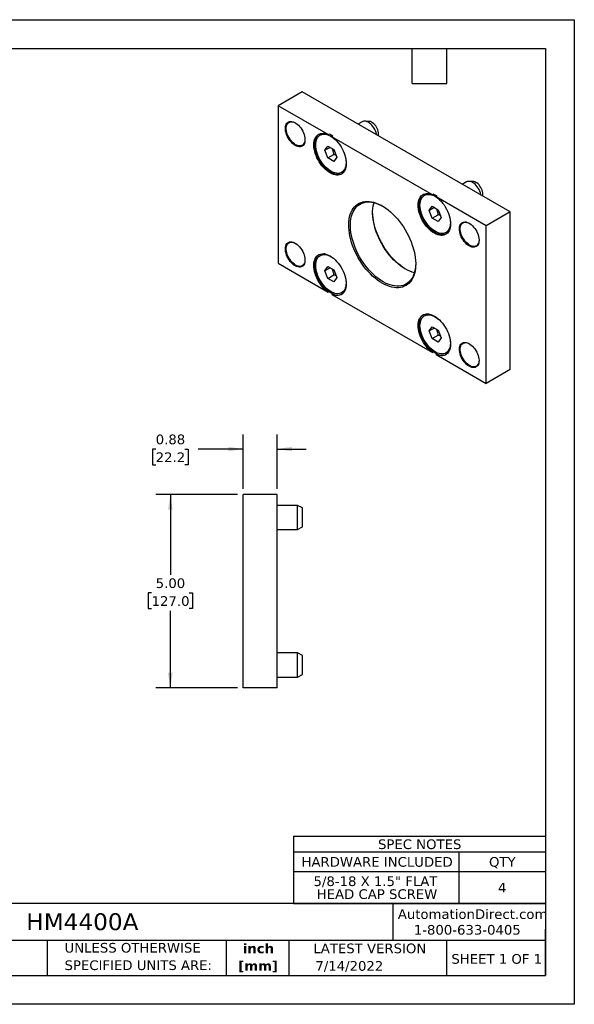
# Model space of a CAD drawing. Header units: inches. Extents: x 0 to 33, y 0 to 25.5.
# Tile 2 of 2: x 18.6 to 33, y 0 to 25.5. Entities that reach past the tile are written whole.
import ezdxf

# ---------------------------------------------------------------- set-up
doc = ezdxf.new("R2010")
doc.units = ezdxf.units.IN
doc.header["$LTSCALE"] = 3
doc.header["$MEASUREMENT"] = 0
doc.linetypes.add('SLD-Solid', pattern=[0])
doc.layers.add('DIMENSIONS', color=140, linetype='SLD-Solid', lineweight=25)
doc.layers.add('TEXT', color=140, linetype='SLD-Solid', lineweight=25)
doc.styles.add('SLDTEXTSTYLE0', font='VERDANA.TTF')
doc.styles.add('SLDTEXTSTYLE1', font='VERDANAB.TTF')
doc.dimstyles.new('SLDDIMSTYLE3', dxfattribs={"dimtxt": 0.254883, "dimasz": 0.39, "dimexe": 0, "dimexo": 0.0625, "dimgap": 0.063721, "dimtad": 0, "dimtih": 1, "dimtoh": 1, "dimrnd": 1e-09, "dimdsep": 46, "dimtxsty": 'SLDTEXTSTYLE0', "dimsah": 1, "dimcen": 0.09, "dimadec": 0, "dimazin": 2, "dimtfac": 1, "dimtmove": 0, "dimatfit": 0, "dimfxl": 0, "dimfrac": 2, "dimtolj": 1, "dimtzin": 12, "dimarcsym": 0})
doc.dimstyles.new('SLDDIMSTYLE4', dxfattribs={"dimtxt": 0.254883, "dimasz": 0.39, "dimexe": 0, "dimexo": 0.0625, "dimgap": 0.063721, "dimtad": 0, "dimtih": 1, "dimtoh": 1, "dimrnd": 1e-09, "dimzin": 4, "dimdsep": 46, "dimtxsty": 'SLDTEXTSTYLE0', "dimsah": 1, "dimcen": 0.09, "dimadec": 0, "dimazin": 1, "dimtfac": 1, "dimtofl": 0, "dimtmove": 0, "dimatfit": 3, "dimfxl": 0, "dimfrac": 2, "dimtolj": 1, "dimtzin": 12, "dimarcsym": 0})

# ---------------------------------------------------------------- blocks, each defined once
blk = doc.blocks.new('SW_NOTE_0')
at = {"layer": 'TEXT', "color": 0, "char_height": 0.25, "attachment_point": 2, "style": 'SLDTEXTSTYLE1'}
for s, insert in [('inch', (0.375, 0.318)), ('[mm]', (0.367, -0.134))]:
    blk.add_mtext(s, dxfattribs=dict(at, insert=insert))
blk = doc.blocks.new('SW_NOTE_0_1')
at = {"layer": 'TEXT', "color": 0, "char_height": 0.25, "attachment_point": 1, "style": 'SLDTEXTSTYLE0'}
for s, insert in [('UNLESS OTHERWISE ', (0, 0.318)), ('SPECIFIED UNITS ARE:', (0, -0.134))]:
    blk.add_mtext(s, dxfattribs=dict(at, insert=insert))
blk = doc.blocks.new('SW_TABLEANNOTATION_0')
at = {"layer": 'TEXT', "color": 0}
for p, q in [((0, 0), (0, -0.413)), ((0, 0), (4.28, 0)), ((4.28, 0), (6.525, 0)), ((6.525, 0), (6.525, -0.413)), ((0, -0.413), (0, -0.915)), ((0, -0.413), (4.28, -0.413)), ((4.28, -0.413), (4.28, -0.915)), ((4.28, -0.413), (6.525, -0.413)), ((6.525, -0.413), (6.525, -0.915)), ((0, -0.915), (0, -1.749)), ((0, -0.915), (4.28, -0.915)), ((4.28, -0.915), (4.28, -1.749)), ((4.28, -0.915), (6.525, -0.915)), ((6.525, -0.915), (6.525, -1.749)), ((0, -1.749), (4.28, -1.749)), ((4.28, -1.749), (6.525, -1.749))]:
    blk.add_line(p, q, dxfattribs=at)
at = {"layer": 'TEXT', "color": 0, "char_height": 0.25, "attachment_point": 1, "style": 'SLDTEXTSTYLE0'}
for s, insert in [('SPEC NOTES', (2.19, -0.087)), ('HARDWARE INCLUDED', (0.209, -0.544)), ('QTY', (5.066, -0.544)), ('5/8-18 X 1.5" FLAT ', (0.52, -1.045)), ('4', (5.296, -1.212)), ('HEAD CAP SCREW', (0.603, -1.379))]:
    blk.add_mtext(s, dxfattribs=dict(at, insert=insert))
blk = doc.blocks.new('_D_7')
at = {"layer": 'DIMENSIONS'}
for p, q in [((24.276, 13.2), (22.161, 13.2)), ((22.536, 13.2), (22.536, 11.119)), ((22.051, 10.657), (21.966, 10.657)), ((21.966, 10.657), (21.966, 10.252)), ((23.021, 10.657), (23.106, 10.657)), ((23.106, 10.657), (23.106, 10.252)), ((21.966, 10.252), (22.051, 10.252)), ((23.106, 10.252), (23.021, 10.252)), ((22.536, 8.2), (22.536, 10.195)), ((24.276, 8.2), (22.161, 8.2))]:
    blk.add_line(p, q, dxfattribs=at)
for points in [[(22.536, 13.2), (22.476, 12.81), (22.596, 12.81)], [(22.536, 8.2), (22.596, 8.59), (22.476, 8.59)]]:
    blk.add_solid(points, dxfattribs=at)
at = {"layer": 'DIMENSIONS', "char_height": 0.25, "attachment_point": 1, "style": 'SLDTEXTSTYLE0'}
for s, insert in [('5.00', (22.157, 11.032)), ('127.0', (22.051, 10.57))]:
    blk.add_mtext(s, dxfattribs=dict(at, insert=insert))
blk = doc.blocks.new('_D_8')
at = {"layer": 'DIMENSIONS'}
for p, q in [((24.426, 13.35), (24.426, 14.756)), ((25.301, 13.35), (25.301, 14.756)), ((22.157, 14.381), (22.072, 14.381)), ((22.072, 14.381), (22.072, 13.976)), ((22.915, 14.381), (23, 14.381)), ((23, 14.381), (23, 13.976)), ((24.426, 14.381), (23.26, 14.381)), ((25.301, 14.381), (26.051, 14.381)), ((22.072, 13.976), (22.157, 13.976)), ((23, 13.976), (22.915, 13.976))]:
    blk.add_line(p, q, dxfattribs=at)
for points in [[(24.426, 14.381), (24.036, 14.441), (24.036, 14.321)], [(25.301, 14.381), (25.691, 14.321), (25.691, 14.441)]]:
    blk.add_solid(points, dxfattribs=at)
at = {"layer": 'DIMENSIONS', "char_height": 0.25, "attachment_point": 1, "style": 'SLDTEXTSTYLE0'}
for s, insert in [('0.88', (22.157, 14.756)), ('22.2', (22.157, 14.293))]:
    blk.add_mtext(s, dxfattribs=dict(at, insert=insert))

msp = doc.modelspace()

# ---------------------------------------------------------------- linework, layer by layer
at = {"color": 7, "linetype": 'SLD-Solid'}
for p, q in [((0, 25.5), (33, 25.5)), ((33, 25.5), (33, 0)), ((33, 0), (0, 0))]:
    msp.add_line(p, q, dxfattribs=at)
for p, q in [((25.949, 23.631), (25.33, 23.273)), ((31.337, 20.52), (25.949, 23.631)), ((26.625, 22.526), (25.33, 23.273)), ((25.33, 23.273), (25.33, 19.191)), ((27.509, 22.859), (27.397, 22.794)), ((27.684, 22.867), (27.574, 22.874)), ((26.449, 22.528), (26.418, 22.51)), ((26.625, 22.526), (26.647, 22.539)), ((26.744, 22.482), (26.722, 22.47)), ((29.326, 20.967), (26.722, 22.47)), ((26.542, 22.117), (26.619, 22.226)), ((26.675, 22.194), (26.542, 22.117)), ((26.619, 22.226), (26.772, 22.138)), ((26.619, 21.92), (26.542, 22.117)), ((26.619, 21.92), (26.774, 22.01)), ((26.772, 22.138), (26.849, 21.94)), ((26.849, 21.94), (26.772, 21.831)), ((26.772, 21.831), (26.619, 21.92)), ((26.973, 21.547), (27.004, 21.565)), ((30.21, 21.3), (30.098, 21.235)), ((30.385, 21.308), (30.275, 21.314)), ((29.15, 20.969), (29.119, 20.951)), ((29.326, 20.967), (29.348, 20.979)), ((29.445, 20.923), (29.423, 20.91)), ((30.718, 20.163), (29.423, 20.91)), ((29.243, 20.558), (29.32, 20.667)), ((29.32, 20.667), (29.473, 20.578)), ((29.376, 20.634), (29.243, 20.558)), ((29.32, 20.36), (29.243, 20.558)), ((29.32, 20.36), (29.476, 20.45)), ((29.473, 20.578), (29.55, 20.381)), ((31.337, 20.52), (30.718, 20.163)), ((31.337, 16.437), (31.337, 20.52)), ((29.473, 20.272), (29.32, 20.36)), ((29.55, 20.381), (29.473, 20.272)), ((30.718, 16.08), (30.718, 20.163)), ((29.675, 19.988), (29.706, 20.006)), ((26.449, 19.409), (26.418, 19.391)), ((25.33, 19.191), (26.625, 18.443)), ((26.542, 18.998), (26.619, 19.107)), ((26.675, 19.074), (26.542, 18.998)), ((26.619, 18.801), (26.542, 18.998)), ((26.619, 19.107), (26.772, 19.018)), ((26.619, 18.801), (26.774, 18.89)), ((26.772, 19.018), (26.849, 18.821)), ((26.772, 18.712), (26.619, 18.801)), ((26.849, 18.821), (26.772, 18.712)), ((26.647, 18.456), (26.625, 18.443)), ((26.722, 18.387), (26.744, 18.4)), ((26.722, 18.387), (29.326, 16.884)), ((26.973, 18.428), (27.004, 18.446)), ((29.15, 17.85), (29.119, 17.832)), ((29.243, 17.439), (29.32, 17.548)), ((29.376, 17.515), (29.243, 17.439)), ((29.32, 17.241), (29.243, 17.439)), ((29.32, 17.548), (29.473, 17.459)), ((29.473, 17.459), (29.55, 17.262)), ((29.32, 17.241), (29.476, 17.331)), ((29.473, 17.153), (29.32, 17.241)), ((29.55, 17.262), (29.473, 17.153)), ((29.348, 16.897), (29.326, 16.884)), ((29.423, 16.828), (29.445, 16.84)), ((29.675, 16.869), (29.706, 16.887)), ((29.423, 16.828), (30.718, 16.08)), ((31.337, 16.437), (30.718, 16.08)), ((24.426, 8.2), (24.426, 13.2)), ((25.301, 13.2), (24.426, 13.2)), ((25.301, 8.2), (25.301, 13.2)), ((25.828, 12.922), (25.301, 12.922)), ((25.957, 12.858), (25.828, 12.922)), ((25.828, 12.297), (25.828, 12.922)), ((25.957, 12.61), (25.957, 12.858)), ((25.957, 12.362), (25.957, 12.61)), ((25.301, 12.297), (25.828, 12.297)), ((25.828, 12.297), (25.957, 12.362)), ((25.828, 9.102), (25.301, 9.102)), ((25.957, 9.038), (25.828, 9.102)), ((25.828, 8.477), (25.828, 9.102)), ((25.957, 8.79), (25.957, 9.038)), ((25.957, 8.542), (25.957, 8.79)), ((25.301, 8.477), (25.828, 8.477)), ((25.828, 8.477), (25.957, 8.542)), ((25.301, 8.2), (24.426, 8.2))]:
    msp.add_line(p, q)
at = {"flags": 128}
for points in [[(25.77, 22.244), (25.736, 22.266), (25.703, 22.293), (25.671, 22.325), (25.641, 22.36), (25.613, 22.398), (25.588, 22.439), (25.566, 22.482), (25.547, 22.525), (25.533, 22.569), (25.523, 22.612), (25.517, 22.654), (25.516, 22.694), (25.52, 22.731), (25.527, 22.765), (25.54, 22.794), (25.556, 22.819), (25.576, 22.839), (25.6, 22.854), (25.626, 22.862), (25.656, 22.866), (25.687, 22.863), (25.72, 22.854), (25.753, 22.84), (25.787, 22.82), (25.821, 22.796), (25.854, 22.767), (25.885, 22.733), (25.914, 22.696), (25.941, 22.657), (25.964, 22.615), (25.984, 22.572), (26.001, 22.528), (26.013, 22.484), (26.021, 22.442), (26.024, 22.401), (26.023, 22.362), (26.017, 22.327), (26.007, 22.295), (25.993, 22.268), (25.975, 22.245), (25.953, 22.228), (25.928, 22.216), (25.9, 22.21), (25.869, 22.21), (25.837, 22.216), (25.804, 22.227), (25.77, 22.244)], [(26.024, 22.397), (26.024, 22.385), (26.019, 22.349), (26.01, 22.318), (25.997, 22.29), (25.98, 22.267), (25.959, 22.25), (25.935, 22.238), (25.908, 22.231), (25.878, 22.231), (25.847, 22.236), (25.814, 22.247), (25.781, 22.263), (25.748, 22.285), (25.716, 22.311), (25.684, 22.342), (25.655, 22.377), (25.628, 22.415), (25.604, 22.455), (25.583, 22.497), (25.565, 22.539), (25.552, 22.582), (25.543, 22.624), (25.539, 22.665), (25.539, 22.703), (25.543, 22.738), (25.552, 22.77), (25.565, 22.798), (25.583, 22.82), (25.604, 22.838), (25.628, 22.85), (25.655, 22.857), (25.684, 22.857), (25.716, 22.852), (25.748, 22.841), (25.776, 22.828)], [(27.882, 22.515), (27.877, 22.538), (27.866, 22.578), (27.851, 22.619), (27.832, 22.659), (27.81, 22.698), (27.785, 22.734), (27.757, 22.768), (27.727, 22.797), (27.697, 22.823), (27.665, 22.844), (27.634, 22.859), (27.603, 22.869), (27.573, 22.874), (27.546, 22.872), (27.521, 22.865), (27.509, 22.859)], [(27.932, 22.54), (27.929, 22.574), (27.923, 22.609), (27.912, 22.645), (27.896, 22.682), (27.878, 22.717), (27.856, 22.75), (27.831, 22.781), (27.805, 22.807), (27.777, 22.83), (27.749, 22.848), (27.721, 22.86), (27.694, 22.866), (27.684, 22.867)], [(26.722, 22.47), (26.765, 22.436), (26.808, 22.398), (26.848, 22.356), (26.887, 22.31), (26.924, 22.261), (26.957, 22.21), (26.988, 22.156), (27.015, 22.101), (27.039, 22.044), (27.058, 21.988), (27.074, 21.931), (27.085, 21.876), (27.091, 21.822), (27.094, 21.771), (27.091, 21.722), (27.084, 21.676), (27.072, 21.634), (27.056, 21.596), (27.036, 21.562), (27.012, 21.534), (26.985, 21.511), (26.954, 21.493), (26.92, 21.481), (26.883, 21.475), (26.844, 21.474), (26.803, 21.48), (26.761, 21.491), (26.717, 21.508), (26.674, 21.531), (26.63, 21.559), (26.586, 21.592), (26.544, 21.629), (26.503, 21.671), (26.464, 21.716), (26.427, 21.765), (26.393, 21.816), (26.362, 21.87), (26.335, 21.925), (26.311, 21.981), (26.291, 22.038), (26.275, 22.094), (26.263, 22.15), (26.256, 22.204), (26.253, 22.256), (26.256, 22.305), (26.262, 22.351), (26.273, 22.394), (26.289, 22.432), (26.308, 22.466), (26.332, 22.495), (26.359, 22.519), (26.39, 22.537), (26.423, 22.55), (26.46, 22.557), (26.499, 22.558), (26.539, 22.553), (26.582, 22.542), (26.625, 22.526)], [(26.981, 21.508), (26.976, 21.506), (26.942, 21.494), (26.905, 21.487), (26.866, 21.487), (26.825, 21.493), (26.783, 21.504), (26.739, 21.521), (26.696, 21.544), (26.652, 21.572), (26.609, 21.604), (26.566, 21.642), (26.525, 21.684), (26.486, 21.729), (26.45, 21.778), (26.415, 21.829), (26.384, 21.883), (26.357, 21.938), (26.333, 21.994), (26.313, 22.051), (26.297, 22.107), (26.285, 22.162), (26.278, 22.216), (26.276, 22.268), (26.278, 22.318), (26.284, 22.364), (26.295, 22.407), (26.311, 22.445), (26.33, 22.479), (26.354, 22.508), (26.381, 22.532), (26.388, 22.536)], [(26.302, 22.256), (26.305, 22.303), (26.312, 22.348), (26.323, 22.389), (26.339, 22.425), (26.359, 22.457), (26.382, 22.484), (26.41, 22.506), (26.441, 22.522), (26.475, 22.532), (26.511, 22.536), (26.55, 22.534), (26.59, 22.527), (26.632, 22.513), (26.674, 22.494), (26.717, 22.47), (26.759, 22.44), (26.789, 22.416)], [(27.925, 22.489), (27.929, 22.508), (27.932, 22.54)], [(27.077, 21.916), (27.079, 21.905), (27.086, 21.852), (27.089, 21.802), (27.086, 21.754), (27.079, 21.709), (27.068, 21.669), (27.052, 21.632), (27.032, 21.6), (27.008, 21.573), (26.981, 21.552), (26.95, 21.536), (26.916, 21.526), (26.88, 21.521), (26.841, 21.523), (26.801, 21.531), (26.759, 21.544), (26.717, 21.563), (26.674, 21.588), (26.632, 21.617), (26.59, 21.652), (26.55, 21.691), (26.511, 21.734), (26.475, 21.78), (26.441, 21.83), (26.41, 21.881), (26.382, 21.935), (26.359, 21.989), (26.339, 22.044), (26.323, 22.099), (26.312, 22.153), (26.305, 22.205), (26.302, 22.256), (26.302, 22.256)], [(30.583, 20.955), (30.578, 20.979), (30.567, 21.019), (30.552, 21.06), (30.533, 21.1), (30.511, 21.138), (30.486, 21.175), (30.458, 21.208), (30.429, 21.238), (30.398, 21.264), (30.366, 21.284), (30.335, 21.3), (30.304, 21.31), (30.275, 21.314), (30.247, 21.313), (30.222, 21.306), (30.21, 21.3)], [(30.633, 20.98), (30.631, 21.014), (30.624, 21.05), (30.613, 21.086), (30.598, 21.122), (30.579, 21.158), (30.557, 21.191), (30.533, 21.221), (30.506, 21.248), (30.478, 21.271), (30.45, 21.288), (30.422, 21.3), (30.395, 21.307), (30.385, 21.308)], [(29.423, 20.91), (29.466, 20.877), (29.509, 20.839), (29.549, 20.797), (29.588, 20.751), (29.625, 20.702), (29.659, 20.65), (29.689, 20.596), (29.716, 20.541), (29.74, 20.485), (29.76, 20.428), (29.775, 20.372), (29.786, 20.317), (29.793, 20.263), (29.795, 20.211), (29.792, 20.162), (29.785, 20.116), (29.773, 20.074), (29.758, 20.036), (29.738, 20.003), (29.714, 19.975), (29.686, 19.951), (29.655, 19.934), (29.621, 19.922), (29.584, 19.915), (29.545, 19.915), (29.504, 19.921), (29.462, 19.932), (29.418, 19.949), (29.375, 19.972), (29.331, 20), (29.288, 20.032), (29.245, 20.07), (29.204, 20.112), (29.165, 20.157), (29.129, 20.206), (29.094, 20.257), (29.063, 20.311), (29.036, 20.366), (29.012, 20.422), (28.992, 20.479), (28.976, 20.535), (28.964, 20.59), (28.957, 20.644), (28.955, 20.696), (28.957, 20.746), (28.963, 20.792), (28.974, 20.834), (28.99, 20.873), (29.009, 20.907), (29.033, 20.936), (29.06, 20.96), (29.091, 20.978), (29.125, 20.991), (29.161, 20.998), (29.2, 20.999), (29.241, 20.994), (29.283, 20.983), (29.326, 20.967)], [(29.682, 19.949), (29.677, 19.946), (29.643, 19.934), (29.606, 19.928), (29.567, 19.928), (29.526, 19.933), (29.484, 19.945), (29.44, 19.962), (29.397, 19.984), (29.353, 20.012), (29.31, 20.045), (29.267, 20.083), (29.227, 20.124), (29.187, 20.17), (29.151, 20.218), (29.117, 20.27), (29.085, 20.323), (29.058, 20.379), (29.034, 20.435), (29.014, 20.491), (28.998, 20.548), (28.986, 20.603), (28.979, 20.657), (28.977, 20.709), (28.979, 20.758), (28.985, 20.805), (28.996, 20.847), (29.012, 20.886), (29.031, 20.92), (29.055, 20.949), (29.082, 20.972), (29.089, 20.977)], [(29.003, 20.696), (29.006, 20.744), (29.013, 20.789), (29.024, 20.829), (29.04, 20.866), (29.06, 20.898), (29.084, 20.925), (29.111, 20.946), (29.142, 20.962), (29.176, 20.972), (29.212, 20.977), (29.251, 20.975), (29.291, 20.968), (29.333, 20.954), (29.375, 20.935), (29.418, 20.91), (29.46, 20.881), (29.49, 20.857)], [(30.626, 20.93), (30.631, 20.949), (30.633, 20.98)], [(28.024, 18.675), (27.962, 18.714), (27.899, 18.758), (27.838, 18.806), (27.777, 18.86), (27.718, 18.917), (27.66, 18.978), (27.604, 19.043), (27.551, 19.111), (27.499, 19.183), (27.451, 19.256), (27.405, 19.332), (27.363, 19.41), (27.324, 19.489), (27.289, 19.569), (27.258, 19.65), (27.231, 19.731), (27.208, 19.811), (27.189, 19.891), (27.174, 19.97), (27.164, 20.047), (27.158, 20.122), (27.157, 20.195), (27.161, 20.266), (27.168, 20.333), (27.181, 20.396), (27.198, 20.456), (27.219, 20.512), (27.244, 20.564), (27.273, 20.611), (27.306, 20.653), (27.343, 20.69), (27.384, 20.722), (27.428, 20.748), (27.475, 20.769), (27.525, 20.784), (27.577, 20.793), (27.632, 20.796), (27.689, 20.794), (27.747, 20.785), (27.807, 20.771), (27.868, 20.752), (27.93, 20.726), (27.993, 20.695), (28.055, 20.659), (28.118, 20.618), (28.18, 20.572), (28.241, 20.521), (28.301, 20.466), (28.36, 20.406), (28.416, 20.343), (28.471, 20.277), (28.524, 20.207), (28.573, 20.134), (28.62, 20.059), (28.664, 19.983), (28.705, 19.904), (28.742, 19.824), (28.775, 19.744), (28.804, 19.663), (28.83, 19.582), (28.851, 19.502), (28.867, 19.423), (28.88, 19.345), (28.888, 19.268), (28.891, 19.194), (28.89, 19.123), (28.884, 19.054), (28.874, 18.988), (28.86, 18.927), (28.841, 18.869), (28.817, 18.815), (28.79, 18.765), (28.759, 18.721), (28.724, 18.681), (28.685, 18.647), (28.643, 18.618), (28.597, 18.595), (28.549, 18.577), (28.498, 18.565), (28.444, 18.558), (28.388, 18.558), (28.33, 18.563), (28.271, 18.574), (28.21, 18.591), (28.149, 18.614), (28.087, 18.642), (28.024, 18.675)], [(28.046, 18.714), (27.984, 18.752), (27.923, 18.795), (27.862, 18.843), (27.803, 18.896), (27.744, 18.952), (27.688, 19.013), (27.633, 19.077), (27.58, 19.145), (27.53, 19.215), (27.482, 19.288), (27.438, 19.363), (27.397, 19.44), (27.359, 19.518), (27.325, 19.598), (27.295, 19.677), (27.268, 19.757), (27.246, 19.836), (27.229, 19.915), (27.215, 19.992), (27.206, 20.068), (27.202, 20.141), (27.202, 20.213), (27.206, 20.281), (27.215, 20.346), (27.229, 20.408), (27.246, 20.466), (27.268, 20.52), (27.295, 20.569), (27.325, 20.614), (27.359, 20.654), (27.397, 20.689), (27.438, 20.718), (27.482, 20.742), (27.53, 20.76), (27.58, 20.772), (27.633, 20.779), (27.688, 20.78), (27.744, 20.775), (27.803, 20.764), (27.862, 20.748), (27.923, 20.726), (27.984, 20.698), (28.035, 20.671)], [(28.857, 18.948), (28.804, 18.963), (28.744, 18.985), (28.682, 19.012), (28.621, 19.045), (28.559, 19.084), (28.498, 19.127), (28.437, 19.175), (28.377, 19.227), (28.319, 19.284), (28.262, 19.345), (28.207, 19.409), (28.154, 19.477), (28.104, 19.547), (28.057, 19.62), (28.012, 19.695), (27.971, 19.772), (27.933, 19.85), (27.899, 19.929), (27.869, 20.009), (27.843, 20.088), (27.821, 20.168), (27.803, 20.246), (27.79, 20.324), (27.781, 20.399), (27.776, 20.473), (27.776, 20.544), (27.781, 20.613), (27.79, 20.678), (27.803, 20.74), (27.81, 20.763)], [(29.779, 20.357), (29.781, 20.345), (29.787, 20.293), (29.79, 20.242), (29.787, 20.195), (29.781, 20.15), (29.769, 20.109), (29.753, 20.073), (29.734, 20.041), (29.71, 20.014), (29.682, 19.992), (29.651, 19.976), (29.617, 19.966), (29.581, 19.962), (29.542, 19.964), (29.502, 19.971), (29.46, 19.985), (29.418, 20.004), (29.375, 20.028), (29.333, 20.058), (29.291, 20.093), (29.251, 20.132), (29.212, 20.175), (29.176, 20.221), (29.142, 20.27), (29.111, 20.322), (29.084, 20.375), (29.06, 20.43), (29.04, 20.485), (29.024, 20.539), (29.013, 20.593), (29.006, 20.646), (29.003, 20.696)], [(28.632, 19.039), (28.611, 19.051), (28.549, 19.093), (28.487, 19.139), (28.426, 19.19), (28.366, 19.245), (28.307, 19.304), (28.251, 19.367), (28.196, 19.434), (28.143, 19.504), (28.093, 19.576), (28.046, 19.651), (28.003, 19.728), (27.962, 19.807), (27.925, 19.886), (27.892, 19.967), (27.863, 20.048), (27.837, 20.128), (27.816, 20.209), (27.799, 20.288), (27.787, 20.366), (27.779, 20.442), (27.776, 20.516), (27.776, 20.522)], [(30.278, 19.642), (30.244, 19.664), (30.211, 19.691), (30.179, 19.722), (30.148, 19.757), (30.12, 19.796), (30.095, 19.837), (30.073, 19.879), (30.055, 19.923), (30.041, 19.967), (30.031, 20.01), (30.025, 20.052), (30.024, 20.092), (30.027, 20.129), (30.035, 20.162), (30.047, 20.192), (30.064, 20.217), (30.084, 20.237), (30.108, 20.251), (30.134, 20.26), (30.163, 20.263), (30.195, 20.261), (30.227, 20.252), (30.261, 20.238), (30.295, 20.218), (30.329, 20.194), (30.361, 20.164), (30.393, 20.131), (30.422, 20.094), (30.448, 20.054), (30.472, 20.013), (30.492, 19.969), (30.508, 19.926), (30.521, 19.882), (30.529, 19.839), (30.532, 19.798), (30.531, 19.76), (30.525, 19.724), (30.515, 19.693), (30.501, 19.666), (30.483, 19.643), (30.461, 19.626), (30.435, 19.614), (30.407, 19.608), (30.377, 19.608), (30.345, 19.613), (30.312, 19.625), (30.278, 19.642)], [(30.532, 19.795), (30.532, 19.782), (30.527, 19.747), (30.518, 19.715), (30.505, 19.688), (30.488, 19.665), (30.467, 19.647), (30.442, 19.635), (30.415, 19.629), (30.386, 19.628), (30.355, 19.633), (30.322, 19.644), (30.289, 19.661), (30.256, 19.683), (30.223, 19.709), (30.192, 19.74), (30.163, 19.775), (30.136, 19.812), (30.111, 19.853), (30.09, 19.894), (30.073, 19.937), (30.06, 19.98), (30.051, 20.022), (30.047, 20.062), (30.047, 20.101), (30.051, 20.136), (30.06, 20.168), (30.073, 20.195), (30.09, 20.218), (30.111, 20.236), (30.136, 20.248), (30.163, 20.254), (30.192, 20.255), (30.223, 20.25), (30.256, 20.239), (30.284, 20.225)], [(25.77, 19.125), (25.736, 19.147), (25.703, 19.174), (25.671, 19.205), (25.641, 19.241), (25.613, 19.279), (25.588, 19.32), (25.566, 19.362), (25.547, 19.406), (25.533, 19.45), (25.523, 19.493), (25.517, 19.535), (25.516, 19.575), (25.52, 19.612), (25.527, 19.645), (25.54, 19.675), (25.556, 19.7), (25.576, 19.72), (25.6, 19.734), (25.626, 19.743), (25.656, 19.746), (25.687, 19.744), (25.72, 19.735), (25.753, 19.721), (25.787, 19.701), (25.821, 19.677), (25.854, 19.647), (25.885, 19.614), (25.914, 19.577), (25.941, 19.538), (25.964, 19.496), (25.984, 19.453), (26.001, 19.409), (26.013, 19.365), (26.021, 19.322), (26.024, 19.281), (26.023, 19.243), (26.017, 19.208), (26.007, 19.176), (25.993, 19.149), (25.975, 19.126), (25.953, 19.109), (25.928, 19.097), (25.9, 19.091), (25.869, 19.091), (25.837, 19.097), (25.804, 19.108), (25.77, 19.125)], [(26.024, 19.278), (26.024, 19.266), (26.019, 19.23), (26.01, 19.198), (25.997, 19.171), (25.98, 19.148), (25.959, 19.131), (25.935, 19.118), (25.908, 19.112), (25.878, 19.111), (25.847, 19.117), (25.814, 19.127), (25.781, 19.144), (25.748, 19.166), (25.716, 19.192), (25.684, 19.223), (25.655, 19.258), (25.628, 19.295), (25.604, 19.336), (25.583, 19.377), (25.565, 19.42), (25.552, 19.463), (25.543, 19.505), (25.539, 19.546), (25.539, 19.584), (25.543, 19.619), (25.552, 19.651), (25.565, 19.678), (25.583, 19.701), (25.604, 19.719), (25.628, 19.731), (25.655, 19.737), (25.684, 19.738), (25.716, 19.733), (25.748, 19.722), (25.776, 19.708)], [(26.625, 18.443), (26.582, 18.477), (26.539, 18.515), (26.499, 18.557), (26.46, 18.602), (26.423, 18.651), (26.39, 18.703), (26.359, 18.757), (26.332, 18.812), (26.308, 18.869), (26.289, 18.925), (26.273, 18.981), (26.262, 19.037), (26.256, 19.09), (26.253, 19.142), (26.256, 19.191), (26.263, 19.237), (26.275, 19.279), (26.291, 19.317), (26.311, 19.35), (26.335, 19.379), (26.362, 19.402), (26.393, 19.42), (26.427, 19.432), (26.464, 19.438), (26.503, 19.438), (26.544, 19.433), (26.586, 19.422), (26.63, 19.404), (26.674, 19.382), (26.717, 19.354), (26.761, 19.321), (26.803, 19.284), (26.844, 19.242), (26.883, 19.197), (26.92, 19.148), (26.954, 19.096), (26.985, 19.043), (27.012, 18.988), (27.036, 18.931), (27.056, 18.875), (27.072, 18.819), (27.084, 18.763), (27.091, 18.709), (27.094, 18.657), (27.091, 18.608), (27.085, 18.562), (27.074, 18.519), (27.058, 18.481), (27.039, 18.447), (27.015, 18.418), (26.988, 18.394), (26.957, 18.375), (26.924, 18.363), (26.887, 18.356), (26.848, 18.355), (26.808, 18.36), (26.765, 18.371), (26.722, 18.387)], [(26.647, 18.456), (26.604, 18.489), (26.562, 18.527), (26.521, 18.569), (26.482, 18.615), (26.446, 18.664), (26.412, 18.716), (26.381, 18.77), (26.354, 18.825), (26.33, 18.881), (26.311, 18.938), (26.295, 18.994), (26.284, 19.049), (26.278, 19.103), (26.276, 19.155), (26.278, 19.204), (26.285, 19.25), (26.297, 19.292), (26.313, 19.33), (26.333, 19.363), (26.357, 19.392), (26.384, 19.415), (26.388, 19.417)], [(26.302, 19.136), (26.305, 19.184), (26.312, 19.229), (26.323, 19.27), (26.339, 19.306), (26.359, 19.338), (26.382, 19.365), (26.41, 19.386), (26.441, 19.402), (26.475, 19.413), (26.511, 19.417), (26.55, 19.415), (26.59, 19.408), (26.632, 19.394), (26.674, 19.375), (26.717, 19.351), (26.759, 19.321), (26.789, 19.297)], [(27.077, 18.797), (27.079, 18.785), (27.086, 18.733), (27.089, 18.683), (27.086, 18.635), (27.079, 18.59), (27.068, 18.549), (27.052, 18.513), (27.032, 18.481), (27.008, 18.454), (26.981, 18.433), (26.95, 18.417), (26.916, 18.406), (26.88, 18.402), (26.841, 18.404), (26.801, 18.411), (26.759, 18.425), (26.717, 18.444), (26.674, 18.468), (26.632, 18.498), (26.59, 18.533), (26.55, 18.572), (26.511, 18.615), (26.475, 18.661), (26.441, 18.71), (26.41, 18.762), (26.382, 18.815), (26.359, 18.87), (26.339, 18.925), (26.323, 18.98), (26.312, 19.034), (26.305, 19.086), (26.302, 19.136), (26.302, 19.136)], [(28.891, 19.189), (28.891, 19.166), (28.886, 19.098), (28.877, 19.033), (28.864, 18.971), (28.846, 18.913), (28.824, 18.859), (28.798, 18.81), (28.767, 18.765), (28.733, 18.725), (28.696, 18.69), (28.654, 18.661), (28.61, 18.637), (28.563, 18.619), (28.512, 18.607), (28.46, 18.6), (28.405, 18.599), (28.348, 18.604), (28.29, 18.615), (28.23, 18.631), (28.169, 18.653), (28.108, 18.681), (28.046, 18.714)], [(29.326, 16.884), (29.283, 16.917), (29.241, 16.955), (29.2, 16.997), (29.161, 17.043), (29.125, 17.092), (29.091, 17.144), (29.06, 17.198), (29.033, 17.253), (29.009, 17.309), (28.99, 17.366), (28.974, 17.422), (28.963, 17.477), (28.957, 17.531), (28.955, 17.583), (28.957, 17.632), (28.964, 17.678), (28.976, 17.72), (28.992, 17.758), (29.012, 17.791), (29.036, 17.82), (29.063, 17.843), (29.094, 17.861), (29.129, 17.873), (29.165, 17.879), (29.204, 17.879), (29.245, 17.874), (29.288, 17.862), (29.331, 17.845), (29.375, 17.823), (29.418, 17.795), (29.462, 17.762), (29.504, 17.724), (29.545, 17.683), (29.584, 17.637), (29.621, 17.588), (29.655, 17.537), (29.686, 17.483), (29.714, 17.428), (29.738, 17.372), (29.758, 17.316), (29.773, 17.259), (29.785, 17.204), (29.792, 17.15), (29.795, 17.098), (29.793, 17.049), (29.786, 17.002), (29.775, 16.96), (29.76, 16.921), (29.74, 16.887), (29.716, 16.858), (29.689, 16.834), (29.659, 16.816), (29.625, 16.803), (29.588, 16.797), (29.549, 16.796), (29.509, 16.8), (29.466, 16.811), (29.423, 16.828)], [(29.348, 16.897), (29.305, 16.93), (29.263, 16.968), (29.222, 17.01), (29.183, 17.056), (29.147, 17.105), (29.113, 17.157), (29.082, 17.21), (29.055, 17.266), (29.031, 17.322), (29.012, 17.379), (28.996, 17.435), (28.985, 17.49), (28.979, 17.544), (28.977, 17.596), (28.979, 17.645), (28.986, 17.69), (28.998, 17.733), (29.014, 17.771), (29.034, 17.804), (29.058, 17.832), (29.085, 17.856), (29.089, 17.858)], [(29.003, 17.577), (29.006, 17.625), (29.013, 17.669), (29.024, 17.71), (29.04, 17.747), (29.06, 17.779), (29.084, 17.806), (29.111, 17.827), (29.142, 17.843), (29.176, 17.853), (29.212, 17.858), (29.251, 17.856), (29.291, 17.848), (29.333, 17.835), (29.375, 17.816), (29.418, 17.791), (29.46, 17.761), (29.49, 17.737)], [(29.779, 17.237), (29.781, 17.226), (29.787, 17.174), (29.79, 17.123), (29.787, 17.075), (29.781, 17.031), (29.769, 16.99), (29.753, 16.954), (29.734, 16.922), (29.71, 16.895), (29.682, 16.873), (29.651, 16.857), (29.617, 16.847), (29.581, 16.843), (29.542, 16.844), (29.502, 16.852), (29.46, 16.865), (29.418, 16.885), (29.375, 16.909), (29.333, 16.939), (29.291, 16.973), (29.251, 17.012), (29.212, 17.055), (29.176, 17.102), (29.142, 17.151), (29.111, 17.203), (29.084, 17.256), (29.06, 17.311), (29.04, 17.366), (29.024, 17.42), (29.013, 17.474), (29.006, 17.527), (29.003, 17.577)], [(30.278, 16.523), (30.244, 16.545), (30.211, 16.572), (30.179, 16.603), (30.148, 16.638), (30.12, 16.677), (30.095, 16.717), (30.073, 16.76), (30.055, 16.804), (30.041, 16.847), (30.031, 16.891), (30.025, 16.933), (30.024, 16.972), (30.027, 17.009), (30.035, 17.043), (30.047, 17.073), (30.064, 17.098), (30.084, 17.117), (30.108, 17.132), (30.134, 17.141), (30.163, 17.144), (30.195, 17.141), (30.227, 17.133), (30.261, 17.119), (30.295, 17.099), (30.329, 17.074), (30.361, 17.045), (30.393, 17.012), (30.422, 16.975), (30.448, 16.935), (30.472, 16.893), (30.492, 16.85), (30.508, 16.806), (30.521, 16.763), (30.529, 16.72), (30.532, 16.679), (30.531, 16.641), (30.525, 16.605), (30.515, 16.574), (30.501, 16.546), (30.483, 16.524), (30.461, 16.507), (30.435, 16.495), (30.407, 16.489), (30.377, 16.489), (30.345, 16.494), (30.312, 16.506), (30.278, 16.523)], [(30.532, 16.676), (30.532, 16.663), (30.527, 16.628), (30.518, 16.596), (30.505, 16.569), (30.488, 16.546), (30.467, 16.528), (30.442, 16.516), (30.415, 16.51), (30.386, 16.509), (30.355, 16.514), (30.322, 16.525), (30.289, 16.542), (30.256, 16.563), (30.223, 16.59), (30.192, 16.621), (30.163, 16.655), (30.136, 16.693), (30.111, 16.733), (30.09, 16.775), (30.073, 16.818), (30.06, 16.861), (30.051, 16.903), (30.047, 16.943), (30.047, 16.982), (30.051, 17.017), (30.06, 17.049), (30.073, 17.076), (30.09, 17.099), (30.111, 17.117), (30.136, 17.129), (30.163, 17.135), (30.192, 17.136), (30.223, 17.131), (30.256, 17.12), (30.284, 17.106)]]:
    msp.add_lwpolyline(points, dxfattribs=at)
for centre, radius, start, end in [((26.546, 22.356), 0.198, 93.0389, 119.6197), ((26.904, 21.736), 0.198, 300.405, 326.9257), ((29.247, 20.797), 0.198, 93.0389, 119.6197), ((29.605, 20.177), 0.198, 300.405, 326.9257), ((26.546, 19.237), 0.198, 93.0389, 119.6197), ((26.874, 18.648), 0.281, 242.4185, 292.459), ((26.904, 18.617), 0.198, 300.405, 326.9257), ((29.247, 17.678), 0.198, 93.0389, 119.6197), ((29.575, 17.089), 0.281, 242.4185, 292.459), ((29.605, 17.058), 0.198, 300.405, 326.9257)]:
    msp.add_arc(centre, radius, start, end)
for points in [[(26.744, 22.482), (26.716, 22.504), (26.684, 22.522), (26.647, 22.539)], [(29.445, 20.923), (29.417, 20.944), (29.385, 20.963), (29.348, 20.979)], [(26.647, 18.456), (26.684, 18.44), (26.716, 18.421), (26.744, 18.4)], [(29.348, 16.897), (29.385, 16.88), (29.417, 16.862), (29.445, 16.84)]]:
    msp.add_open_spline(points, degree=3)
for points, knots in [([(26.774, 22.01), (26.771, 22.029), (26.765, 22.067), (26.748, 22.12), (26.732, 22.151), (26.724, 22.165)], [0, 0, 0, 0, 0.347664, 0.70287, 1, 1, 1, 1]), ([(26.83, 21.988), (26.826, 21.99), (26.809, 21.999), (26.79, 22.005), (26.774, 22.01)], [0, 0, 0, 0, 0.2269465, 1, 1, 1, 1]), ([(29.476, 20.45), (29.472, 20.469), (29.466, 20.508), (29.449, 20.561), (29.433, 20.592), (29.425, 20.606)], [0, 0, 0, 0, 0.347664, 0.70287, 1, 1, 1, 1]), ([(29.531, 20.429), (29.527, 20.431), (29.51, 20.439), (29.491, 20.445), (29.476, 20.45)], [0, 0, 0, 0, 0.2269465, 1, 1, 1, 1]), ([(26.774, 18.89), (26.771, 18.91), (26.765, 18.948), (26.748, 19.001), (26.732, 19.032), (26.724, 19.046)], [0, 0, 0, 0, 0.347664, 0.70287, 1, 1, 1, 1]), ([(26.83, 18.869), (26.826, 18.871), (26.809, 18.879), (26.79, 18.886), (26.774, 18.89)], [0, 0, 0, 0, 0.2269465, 1, 1, 1, 1]), ([(29.476, 17.331), (29.472, 17.35), (29.466, 17.389), (29.449, 17.442), (29.433, 17.473), (29.425, 17.487)], [0, 0, 0, 0, 0.347664, 0.70287, 1, 1, 1, 1]), ([(29.531, 17.31), (29.527, 17.312), (29.51, 17.32), (29.491, 17.326), (29.476, 17.331)], [0, 0, 0, 0, 0.2269465, 1, 1, 1, 1])]:
    msp.add_open_spline(points, degree=3, knots=knots)
at = {"layer": 'TEXT'}
for p, q in [((0.75, 24.75), (32.25, 24.75)), ((28.8, 23.85), (28.8, 24.75)), ((29.7, 23.85), (29.7, 24.75)), ((32.25, 24.75), (32.25, 0.75)), ((28.8, 23.85), (29.7, 23.85)), ((32.25, 2.613), (0.75, 2.613)), ((28.296, 2.613), (28.296, 1.65)), ((32.25, 0.75), (32.25, 1.95)), ((32.25, 1.65), (0.75, 1.65)), ((19.344, 1.65), (19.344, 0.75)), ((23.979, 1.65), (23.979, 0.75)), ((25.608, 1.65), (25.608, 0.75)), ((29.687, 1.65), (29.687, 0.75)), ((0.75, 0.75), (32.25, 0.75))]:
    msp.add_line(p, q, dxfattribs=at)

# ---------------------------------------------------------------- block references
for name, p in [('SW_TABLEANNOTATION_0', (25.725, 4.358)), ('SW_NOTE_0_1', (19.796, 1.272)), ('SW_NOTE_0', (24.443, 1.255))]:
    msp.add_blockref(name, p, dxfattribs=at)

# ---------------------------------------------------------------- texts
at = {"layer": 'TEXT', "style": 'SLDTEXTSTYLE0'}
for s, insert, char_height, attachment_point in [('HM4400A', (18.804, 2.359), 0.4375, 1), ('AutomationDirect.com', (28.429, 2.461), 0.25, 1), ('1-800-633-0405', (28.842, 2.055), 0.25, 1), ('LATEST VERSION', (27.703, 1.574), 0.25, 2), ('SHEET 1 OF 1', (29.816, 1.301), 0.25, 1), ('7/14/2022', (26.293, 1.12), 0.25, 1)]:
    msp.add_mtext(s, dxfattribs=dict(at, insert=insert, char_height=char_height, attachment_point=attachment_point))

# ---------------------------------------------------------------- dimensions: what is measured, and where the dimension line sits
at = {"layer": 'DIMENSIONS'}
dim = msp.add_linear_dim(base=(24.425817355, 14.381057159), p1=(25.300817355, 13.199950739), p2=(24.425817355, 13.199950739), dimstyle='SLDDIMSTYLE3', dxfattribs=at)
dim.commit()
dim.dimension.update_dxf_attribs({"geometry": '_D_8', "text_midpoint": (22.536049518, 14.381057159), "dimtype": 160})
dim = msp.add_linear_dim(base=(22.536, 13.2), p1=(24.426, 8.2), p2=(24.426, 13.2), angle=90, dimstyle='SLDDIMSTYLE4', dxfattribs=at)
dim.commit()
dim.dimension.update_dxf_attribs({"geometry": '_D_7', "text_midpoint": (22.536, 10.657), "dimtype": 160})

doc.saveas('drawing.dxf')
